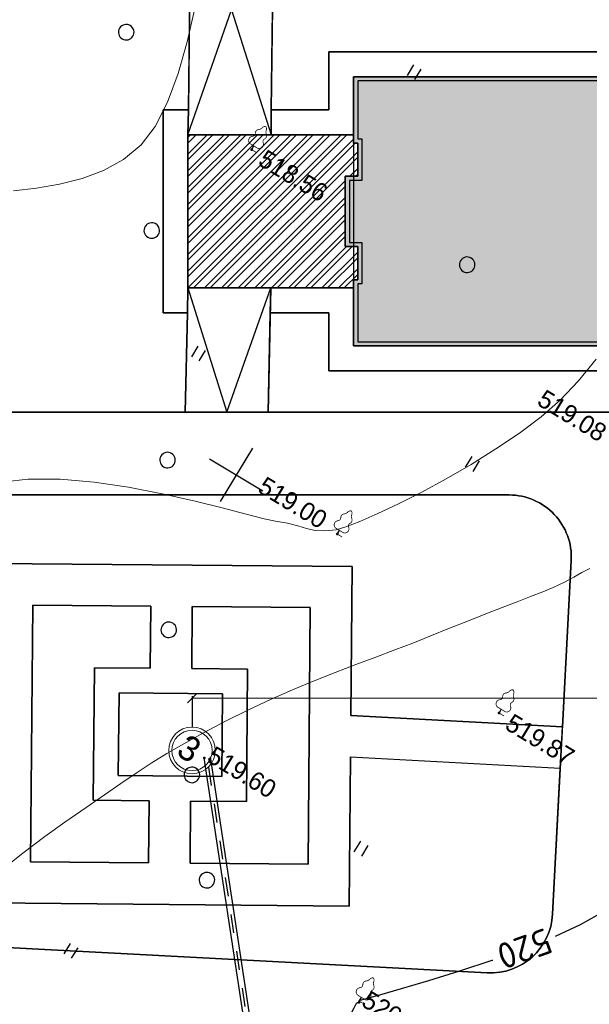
# Model space of a CAD drawing. Header units: millimetres. Extents: x 0 to 1576219, y -334896 to 156638.
# Tile 23 of 63: x 372912 to 400417, y -99382 to -51818. Entities that reach past the tile are written whole.
import ezdxf
from ezdxf import colors
from ezdxf.entities.mleader import LeaderData, LeaderLine
from ezdxf.math import Vec2, Vec3

# ---------------------------------------------------------------- set-up
doc = ezdxf.new("R2010")
doc.units = ezdxf.units.MM
doc.linetypes.add('Д_ТРОТ_ТРУБА', pattern=[3, 1.5, -1.5])
for name, color, linetype in [('(001) Сетка', 92, 'Continuous'), ('(004) Точки рельефа', 7, 'Continuous'), ('(022) Возд. Линии', 7, 'Continuous'), ('(028) Гидротехн.', 7, 'Continuous'), ('(031) Горизонтали', 42, 'Continuous'), ('(036) Растительность', 7, 'Continuous'), ('(038) Деревья', 7, 'Continuous'), ('C-TOPO-MAJR', 9, 'Continuous'), ('os', 3, 'Continuous')]:
    doc.layers.add(name, color=color, linetype=linetype)
doc.layers.add('(032) Горизонтали утолщенные', color=32, linetype='Continuous', lineweight=30)
doc.layers.add('К1', color=7, linetype='Continuous', lineweight=40, true_color=0x076e4b)
doc.styles.add('BLACK', font='tahomabd.ttf')
doc.styles.add('D-431', font='txt')
doc.styles.add('GOST', font='isocpeur.ttf')
doc.styles.add('СПДС', font='isocpeur.ttf')
doc.dimstyles.new('genplan dimension', dxfattribs={"dimtxt": 1100, "dimasz": 450, "dimexe": 450, "dimexo": 0, "dimgap": 80, "dimtad": 1, "dimlfac": 0.001, "dimtxsty": 'BLACK', "dimblk": 'OBLIQUE', "dimcen": 0, "dimclrd": 186, "dimclre": 186, "dimclrt": 186, "dimadec": 1, "dimazin": 0, "dimtfac": 1, "dimtmove": 0, "dimatfit": 3, "dimldrblk": 'OBLIQUE', "dimfxl": 1, "dimlwd": 9, "dimlwe": 9, "dimarcsym": 0})

# ---------------------------------------------------------------- blocks, each defined once
blk = doc.blocks.new('_Oblique')
at = {"color": 0, "linetype": 'ByBlock', "lineweight": -2}
blk.add_line((-0.5, -0.5), (0.5, 0.5), dxfattribs=at)
blk = doc.blocks.new('*D288')
at = {"color": 186, "lineweight": 9, "transparency": 16777216}
for p, q in [((2367127, -580716), (2367414, -581188)), ((2367181, -580804), (2302574, -620064)), ((2302521, -619977), (2302808, -620449))]:
    blk.add_line(p, q, dxfattribs=at)
at = {"layer": 'Defpoints', "color": 0, "transparency": 16777216}
for p in [(2367127, -580716), (2302521, -619977), (2302574, -620064)]:
    blk.add_point(p, dxfattribs=at)
at = {"color": 186, "lineweight": 9, "transparency": 16777216}
for p, xscale, yscale, zscale, rotation in [((2367181, -580804), 449.9999999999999, 449.9999999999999, 449.9999999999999, 31.28656990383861), ((2302574, -620064), 450, 450, 450, 211.2865699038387)]:
    blk.add_blockref('_Oblique', p, dxfattribs=dict(at, xscale=xscale, yscale=yscale, zscale=zscale, rotation=rotation))
at = {"color": 186, "transparency": 16777216, "insert": (2334474, -599770), "char_height": 1100, "attachment_point": 5, "rotation": 31.2866, "style": 'BLACK'}
blk.add_mtext('75,6', dxfattribs=at)
blk = doc.blocks.new('d')
at = {"layer": '(038) Деревья'}
blk.add_ellipse((0, 0), major_axis=(0.265, 0.265), ratio=1, start_param=5.497787, end_param=11.780972, dxfattribs=at)
blk = doc.blocks.new('I04010')
for p, q in [((-0.412273, 0.007146), (-0.412273, 1.207146)), ((0.387727, 1.207146), (0.387727, 0.007146))]:
    blk.add_line(p, q)
blk = doc.blocks.new('Setka')
at = {"layer": '(001) Сетка'}
for p, q in [((0, 1.5), (0, -1.5)), ((-1.5, 0), (1.5, 0))]:
    blk.add_line(p, q, dxfattribs=at)
blk = doc.blocks.new('karagach-flat-70')
at = {"layer": '(038) Деревья', "const_width": 0.0375}
for points in [[(-0.208, 1.009, 0.430853), (-0.255, 0.753, 0.548276)], [(-0.208, 1.009, 0.181567), (-0.117, 1.159, 0.303004)], [(0, 1.312, 0.246034), (-0.117, 1.159, 0.489079)], [(0, 1.312, -0.246034), (0.117, 1.159, -0.489079)], [(0.208, 1.009, -0.181567), (0.117, 1.159, -0.303004)], [(0.208, 1.009, -0.430853), (0.255, 0.753, -0.548276)], [(-0.315, 0.559, 0.626949), (-0.218, 0.206, 0.702465)], [(-0.315, 0.559, 0.383603), (-0.255, 0.753, 0.352912)], [(0.315, 0.559, -0.626949), (0.218, 0.206, -0.702465)], [(0.315, 0.559, -0.383603), (0.255, 0.753, -0.352912)]]:
    blk.add_lwpolyline(points, format="xyb", dxfattribs=at)
for points in [[(0, 0.206), (-0.218, 0.206)], [(0, 0), (0, 0.206)], [(0, 0.206), (0.218, 0.206)], [(0, 0), (0.281, 0)]]:
    blk.add_lwpolyline(points, dxfattribs=at)
at = {"layer": '(038) Деревья'}
blk.add_lwpolyline([(0, 0), (0, 0.206)], dxfattribs=at)
blk = doc.blocks.new('karagach-flat-79')
at = {"layer": '(038) Деревья', "const_width": 0.0375}
for points in [[(-0.208, 1.009, 0.430853), (-0.255, 0.753, 0.548276)], [(-0.208, 1.009, 0.181567), (-0.117, 1.159, 0.303004)], [(0, 1.312, 0.246034), (-0.117, 1.159, 0.489079)], [(0, 1.312, -0.246034), (0.117, 1.159, -0.489079)], [(0.208, 1.009, -0.181567), (0.117, 1.159, -0.303004)], [(0.208, 1.009, -0.430853), (0.255, 0.753, -0.548276)], [(-0.315, 0.559, 0.626949), (-0.218, 0.206, 0.702465)], [(-0.315, 0.559, 0.383603), (-0.255, 0.753, 0.352912)], [(0.315, 0.559, -0.626949), (0.218, 0.206, -0.702465)], [(0.315, 0.559, -0.383603), (0.255, 0.753, -0.352912)]]:
    blk.add_lwpolyline(points, format="xyb", dxfattribs=at)
for points in [[(0, 0.206), (-0.218, 0.206)], [(0, 0), (0, 0.206)], [(0, 0.206), (0.218, 0.206)], [(0, 0), (0.281, 0)]]:
    blk.add_lwpolyline(points, dxfattribs=at)
at = {"layer": '(038) Деревья'}
blk.add_lwpolyline([(0, 0), (0, 0.206)], dxfattribs=at)
blk = doc.blocks.new('karagach-flat-80')
at = {"layer": '(038) Деревья', "const_width": 0.0375}
for points in [[(-0.208, 1.009, 0.430853), (-0.255, 0.753, 0.548276)], [(-0.208, 1.009, 0.181567), (-0.117, 1.159, 0.303004)], [(0, 1.312, 0.246034), (-0.117, 1.159, 0.489079)], [(0, 1.312, -0.246034), (0.117, 1.159, -0.489079)], [(0.208, 1.009, -0.181567), (0.117, 1.159, -0.303004)], [(0.208, 1.009, -0.430853), (0.255, 0.753, -0.548276)], [(-0.315, 0.559, 0.626949), (-0.218, 0.206, 0.702465)], [(-0.315, 0.559, 0.383603), (-0.255, 0.753, 0.352912)], [(0.315, 0.559, -0.626949), (0.218, 0.206, -0.702465)], [(0.315, 0.559, -0.383603), (0.255, 0.753, -0.352912)]]:
    blk.add_lwpolyline(points, format="xyb", dxfattribs=at)
for points in [[(0, 0.206), (-0.218, 0.206)], [(0, 0), (0, 0.206)], [(0, 0.206), (0.218, 0.206)], [(0, 0), (0.281, 0)]]:
    blk.add_lwpolyline(points, dxfattribs=at)
at = {"layer": '(038) Деревья'}
blk.add_lwpolyline([(0, 0), (0, 0.206)], dxfattribs=at)
blk = doc.blocks.new('karagach-flat-81')
at = {"layer": '(038) Деревья', "const_width": 0.0375}
for points in [[(-0.208, 1.009, 0.430853), (-0.255, 0.753, 0.548276)], [(-0.208, 1.009, 0.181567), (-0.117, 1.159, 0.303004)], [(0, 1.312, 0.246034), (-0.117, 1.159, 0.489079)], [(0, 1.312, -0.246034), (0.117, 1.159, -0.489079)], [(0.208, 1.009, -0.181567), (0.117, 1.159, -0.303004)], [(0.208, 1.009, -0.430853), (0.255, 0.753, -0.548276)], [(-0.315, 0.559, 0.626949), (-0.218, 0.206, 0.702465)], [(-0.315, 0.559, 0.383603), (-0.255, 0.753, 0.352912)], [(0.315, 0.559, -0.626949), (0.218, 0.206, -0.702465)], [(0.315, 0.559, -0.383603), (0.255, 0.753, -0.352912)]]:
    blk.add_lwpolyline(points, format="xyb", dxfattribs=at)
for points in [[(0, 0.206), (-0.218, 0.206)], [(0, 0), (0, 0.206)], [(0, 0.206), (0.218, 0.206)], [(0, 0), (0.281, 0)]]:
    blk.add_lwpolyline(points, dxfattribs=at)
at = {"layer": '(038) Деревья'}
blk.add_lwpolyline([(0, 0), (0, 0.206)], dxfattribs=at)
blk = doc.blocks.new('A$C05d28b1e')
at = {"layer": '(004) Точки рельефа', "color": 7, "linetype": 'ByBlock', "lineweight": -2}
for p in [(-123184, 1645), (-110013, -12079), (-98842, -15409), (-109881, -24655), (-97365, -30872)]:
    blk.add_point(p, dxfattribs=at)
at = {"layer": '(031) Горизонтали', "color": 42, "linetype": 'Continuous', "lineweight": 0, "ltscale": 600}
for points in [[(-131983, -6031), (-131102, -5341), (-130248, -4598), (-129460, -3795), (-128774, -2922), (-128227, -1970), (-127858, -930), (-127740, 179), (-127845, 1489), (-128131, 2942), (-128555, 4479), (-129072, 6041)], [(-125059, -18264), (-124144, -17566), (-122814, -16761), (-121340, -16033), (-119794, -15382), (-118244, -14807), (-116760, -14309), (-115413, -13889), (-114270, -13546), (-113403, -13281), (-112881, -13094), (-112328, -12877), (-111848, -12735), (-111417, -12619), (-111009, -12479), (-110598, -12264), (-110161, -11925), (-109839, -11573), (-109394, -10994), (-108851, -10222), (-108237, -9288), (-107578, -8226), (-106901, -7067), (-106233, -5845), (-105599, -4591), (-105027, -3339), (-104542, -2121), (-104172, -970), (-103892, 297), (-103708, 1632)]]:
    blk.add_lwpolyline(points, dxfattribs=at)
at = {"layer": '(032) Горизонтали утолщенные', "color": 32, "linetype": 'Continuous', "lineweight": 30, "ltscale": 600}
blk.add_lwpolyline([(-90915, -23211), (-90175, -22102), (-89728, -21290)], dxfattribs=at)
at = {"layer": '(001) Сетка', "xscale": 1000, "yscale": 1000, "zscale": 1000}
blk.add_blockref('Setka', (-115665, -12169), dxfattribs=at)
at = {"layer": '(022) Возд. Линии', "xscale": 1000, "yscale": 1000, "zscale": 1000}
for name, p in [('karagach-flat-70', (-123184, 1645)), ('karagach-flat-81', (-110013, -12079)), ('karagach-flat-80', (-98842, -15409)), ('karagach-flat-79', (-97388, -30807))]:
    blk.add_blockref(name, p, dxfattribs=at)
at = {"layer": '(036) Растительность', "linetype": 'Continuous', "xscale": 500, "yscale": 500, "zscale": 500}
for p in [(-118419, 8611), (-106184, -6103), (-120259, -8410), (-101127, -24775), (-110539, -36268)]:
    blk.add_blockref('I04010', p, dxfattribs=at)
at = {"layer": '(038) Деревья', "linetype": 'Continuous', "xscale": 1000, "yscale": 1000, "zscale": 1000}
for p in [(-131306, 3347), (-111407, 2296), (-125279, -4202), (-118869, -13281), (-114564, -20257), (-109963, -25667), (-106705, -29634)]:
    blk.add_blockref('d', p, dxfattribs=at)
at = {"layer": '(004) Точки рельефа', "linetype": 'ByBlock', "char_height": 875, "attachment_point": 4, "style": 'D-431'}
for s, insert in [('518.56', (-122605, 1607)), ('519.08', (-105074, -1303)), (' 519.00', (-114746, -11904)), ('519.87', (-98269, -15492)), ('519.60', (-109756, -24305)), ('520.00', (-97240, -30522))]:
    blk.add_mtext(s, dxfattribs=dict(at, insert=insert))
at = {"layer": 'C-TOPO-MAJR', "color": 32, "linetype": 'Continuous', "lineweight": 30, "insert": (-91884, -24505), "char_height": 1250, "width": 2398.75, "attachment_point": 5, "rotation": 231.0073, "style": 'СПДС', "bg_fill": 3, "box_fill_scale": 1.254, "bg_fill_color": 256, "bg_fill_true_color": 13158600, "bg_fill_transparency": 0}
blk.add_mtext('520', dxfattribs=at)
at = {"layer": '(028) Гидротехн.', "ltscale": 600}
for points in [[(-81280, -58839), (-109881, -24655)], [(-81050, -58646), (-109651, -24462)]]:
    blk.add_lwpolyline(points, dxfattribs=at)
at = {"layer": '(028) Гидротехн.', "color": 3, "linetype": 'Д_ТРОТ_ТРУБА', "ltscale": 600, "flags": 128}
blk.add_lwpolyline([(-81165, -58743), (-109766, -24559)], dxfattribs=at)
at = {"layer": '(031) Горизонтали', "color": 42, "linetype": 'Continuous', "lineweight": 0, "ltscale": 600}
blk.add_lwpolyline([(-115480, -34464), (-114977, -33134), (-114489, -31899), (-114023, -30806), (-113517, -29666), (-113080, -28677), (-112688, -27798), (-112317, -26989), (-111941, -26210), (-111537, -25420), (-111079, -24578), (-110542, -23644), (-109903, -22577), (-109263, -21561), (-108608, -20580), (-107943, -19634), (-107277, -18722), (-106615, -17845), (-105966, -17003), (-105335, -16196), (-104731, -15423), (-104159, -14685), (-103628, -13982), (-103007, -13152), (-102419, -12374), (-101867, -11650), (-101355, -10981), (-100885, -10368), (-100461, -9811), (-100084, -9311), (-99759, -8870), (-99421, -8366), (-99169, -7932), (-98953, -7542), (-98723, -7169)], dxfattribs=at)
at = {"layer": '(032) Горизонтали утолщенные', "color": 32, "linetype": 'Continuous', "lineweight": 30, "ltscale": 600}
blk.add_lwpolyline([(-97235, -39303), (-97208, -38200), (-97214, -36370), (-97255, -34669), (-97314, -33188), (-97376, -32017), (-97425, -31248), (-97445, -30971), (-97425, -30921), (-97396, -30857), (-97388, -30807), (-97376, -30753), (-97194, -30561), (-96694, -30032), (-95949, -29229), (-95025, -28213), (-93994, -27045), (-92924, -25789), (-92901, -25761)], dxfattribs=at)
blk = doc.blocks.new('A$C2cdd6916')
h = blk.add_hatch(color=1)
h.dxf.hatch_style = 1
h.paths.add_polyline_path([(16401.238, -4652.593), (12042.877, -7301.119), (10692.648, -5079.21), (11718.144, -4456.027), (9225.414, -354.04), (9994.537, 113.347), (7294.079, 4557.166), (6524.956, 4089.779), (4032.226, 8191.765), (3006.729, 7568.583), (1656.5, 9790.492), (26610.253, 24954.602), (28168.21, 22390.86), (31159.242, 24208.476), (35090.313, 26597.342), (27092.803, 39757.883), (26750.971, 39550.156), (23865.782, 40254.206), (20705.813, 41025.308), (19934.711, 37865.339), (16774.743, 38636.441), (16003.641, 35476.472), (12843.672, 36247.575), (12072.57, 33087.606), (8912.601, 33858.708), (8141.499, 30698.739), (4981.531, 31469.841), (4210.429, 28309.873), (1050.46, 29080.975), (279.358, 25921.006), (-2880.611, 26692.108), (-3651.713, 23532.14), (-4355.763, 20646.951), (-16319.891, 13376.488), (-19205.079, 14080.537), (-22365.048, 14851.639), (-23136.15, 11691.671), (-26296.119, 12462.773), (-27067.221, 9302.804), (-30227.189, 10073.906), (-30998.291, 6913.938), (-34158.26, 7685.04), (-34929.362, 4525.071), (-38089.331, 5296.173), (-38860.433, 2136.205), (-42020.401, 2907.307), (-42791.503, -252.662), (-45951.472, 518.44), (-46722.574, -2641.528), (-47426.624, -5526.717), (-47768.456, -5734.445), (-39770.946, -18894.986), (-32848.844, -14688.503), (-34406.8, -12124.761), (-9453.047, 3039.348), (-8102.818, 817.438), (-9128.315, 194.256), (-6635.585, -3907.731), (-7404.707, -4375.118), (-4704.249, -8818.937), (-3935.127, -8351.55), (-1442.396, -12453.537), (-416.9, -11830.354), (933.329, -14052.264), (-3425.032, -16700.79), (-1867.075, -19264.531), (-17591.358, -28819.998), (-15929.538, -31554.655), (-15758.622, -31450.792), (-14927.712, -32818.121), (-15440.46, -33129.712), (-13674.776, -36035.286), (-13162.028, -35723.695), (-12331.118, -37091.024), (-12502.034, -37194.887), (-12294.306, -37536.72), (-10840.214, -39929.545), (952.998, -32762.946), (1160.726, -33104.778), (5091.797, -30715.911), (5507.252, -31399.576), (10207.445, -28543.322), (9791.99, -27859.658), (12013.899, -26509.429), (12844.81, -27876.758), (18826.874, -24241.526), (17995.963, -22874.197), (20217.873, -21523.968), (20633.328, -22207.633), (25333.521, -19351.379), (24918.066, -18667.715), (28849.137, -16278.848), (28641.409, -15937.016), (40434.621, -8770.416), (38772.801, -6035.759), (38601.885, -6139.622), (37770.975, -4772.293), (38283.723, -4460.702), (36518.039, -1555.128), (36005.291, -1866.719), (35174.381, -499.39), (35345.297, -395.527), (35137.569, -53.694), (33683.477, 2339.131), (17959.194, -7216.335)])
h = blk.add_hatch()
h.set_pattern_fill('ANSI32', color=1, scale=60, angle=31.2865699)
h.set_pattern_definition([(76.28657, (-422045.4, -371330.9), (-555.2086, 135.48314), []), (76.28657, (-421815.2, -371191), (-555.2086, 135.48314), [])])
edge = h.paths.add_edge_path()
edge.add_line((12558.278, 1671.303), (13156.485, 2034.826))
edge.add_line((13156.485, 2034.826), (12076.302, 3812.354))
edge.add_arc((12013.983, 3914.903), 120, 121.2865699, 301.2865699, ccw=False)
edge.add_line((11951.665, 4017.453), (10456.027, 6478.645))
edge.add_line((10456.027, 6478.645), (9857.821, 6115.122))
edge.add_line((9857.821, 6115.122), (7572.818, 9875.277))
edge.add_line((7572.818, 9875.277), (28168.21, 22390.86))
edge.add_line((28168.21, 22390.86), (26610.253, 24954.602))
edge.add_line((26610.253, 24954.602), (1656.5, 9790.492))
edge.add_line((1656.5, 9790.492), (3006.729, 7568.583))
edge.add_line((3006.729, 7568.583), (4032.226, 8191.765))
edge.add_line((4032.226, 8191.765), (6524.956, 4089.779))
edge.add_line((6524.956, 4089.779), (7294.079, 4557.166))
edge.add_line((7294.079, 4557.166), (9994.537, 113.347))
edge.add_line((9994.537, 113.347), (9225.414, -354.04))
edge.add_line((9225.414, -354.04), (11718.144, -4456.027))
edge.add_line((11718.144, -4456.027), (10692.648, -5079.21))
edge.add_line((10692.648, -5079.21), (12042.877, -7301.119))
edge.add_line((12042.877, -7301.119), (16401.238, -4652.593))
edge.add_line((16401.238, -4652.593), (12558.278, 1671.303))
edge = h.paths.add_edge_path()
edge.add_line((-3935.127, -8351.55), (-4704.249, -8818.937))
edge.add_line((-4704.249, -8818.937), (-7404.707, -4375.118))
edge.add_line((-7404.707, -4375.118), (-6635.585, -3907.731))
edge.add_line((-6635.585, -3907.731), (-9128.315, 194.256))
edge.add_line((-9128.315, 194.256), (-8102.818, 817.438))
edge.add_line((-8102.818, 817.438), (-9453.047, 3039.348))
edge.add_line((-9453.047, 3039.348), (-34406.8, -12124.761))
edge.add_line((-34406.8, -12124.761), (-32848.844, -14688.503))
edge.add_line((-32848.844, -14688.503), (-12253.452, -2172.92))
edge.add_line((-12253.452, -2172.92), (-9968.449, -5933.074))
edge.add_line((-9968.449, -5933.074), (-10566.655, -6296.598))
edge.add_line((-10566.655, -6296.598), (-9071.017, -8757.79))
edge.add_arc((-9008.699, -8860.339), 120, -58.7134301, 121.2865699, ccw=False)
edge.add_line((-8946.381, -8962.889), (-7866.197, -10740.417))
edge.add_line((-7866.197, -10740.417), (-7267.991, -10376.893))
edge.add_line((-7267.991, -10376.893), (-3425.032, -16700.79))
edge.add_line((-3425.032, -16700.79), (933.329, -14052.264))
edge.add_line((933.329, -14052.264), (-416.9, -11830.354))
edge.add_line((-416.9, -11830.354), (-1442.396, -12453.537))
edge.add_line((-1442.396, -12453.537), (-3935.127, -8351.55))
h.paths.add_polyline_path([(41974.214, 4100.856), (35137.569, -53.694), (35345.297, -395.527), (35174.381, -499.39), (36005.291, -1866.719), (36518.039, -1555.128), (38283.723, -4460.702), (37770.975, -4772.293), (38601.885, -6139.622), (38772.801, -6035.759), (38980.529, -6377.591), (45817.173, -2223.04)])
h.paths.add_polyline_path([(-15440.46, -33129.712), (-14927.712, -32818.121), (-15758.622, -31450.792), (-15929.538, -31554.655), (-16137.265, -31212.823), (-22973.91, -35367.374), (-19130.951, -41691.27), (-12294.306, -37536.72), (-12502.034, -37194.887), (-12331.118, -37091.024), (-13162.028, -35723.695), (-13674.776, -36035.286)])
h.paths.add_polyline_path([(22981.424, -31078.171), (16999.36, -34713.402), (12844.81, -27876.758), (18826.874, -24241.526)])
h.paths.add_polyline_path([(31886.288, 23012.063), (28895.256, 21194.447), (28168.21, 22390.86), (31159.242, 24208.476)])
h.paths.add_polyline_path([(-35112.829, -17702.532), (-32121.797, -15884.916), (-32848.844, -14688.503), (-35839.876, -16506.119)])
for points in [[(-1867.075, -19264.531), (-17591.358, -28819.998), (-15929.538, -31554.655), (-15758.622, -31450.792), (-14927.712, -32818.121), (-15440.46, -33129.712), (-13674.776, -36035.286), (-13162.028, -35723.695), (-12331.118, -37091.024), (-12502.034, -37194.887), (-10840.214, -39929.545), (952.998, -32762.946)], [(-1867.075, -19264.531), (-17591.358, -28819.998), (-15929.538, -31554.655), (-15758.622, -31450.792), (-14927.712, -32818.121), (-15440.46, -33129.712), (-13674.776, -36035.286), (-13162.028, -35723.695), (-12331.118, -37091.024), (-12502.034, -37194.887), (-12294.306, -37536.72), (-10840.214, -39929.545), (952.998, -32762.946)]]:
    blk.add_lwpolyline(points)
at = {"color": 2, "lineweight": 30}
blk.add_lwpolyline([(-1592.296, -19331.584), (-17316.578, -28887.05), (-15862.486, -31279.876), (-15691.569, -31176.012), (-14652.932, -32885.173), (-15165.68, -33196.764), (-13607.724, -35760.506), (-13094.975, -35448.915), (-12056.338, -37158.076), (-12227.254, -37261.94), (-10773.161, -39654.765), (1020.051, -32488.166)], dxfattribs=at)
blk.add_lwpolyline([(-15440.46, -33129.712), (-14927.712, -32818.121), (-15758.622, -31450.792), (-15929.538, -31554.655), (-16137.265, -31212.823), (-22973.91, -35367.374), (-19130.951, -41691.27), (-12294.306, -37536.72), (-12502.034, -37194.887), (-12331.118, -37091.024), (-13162.028, -35723.695), (-13674.776, -36035.286)], close=True)
at = {"layer": 'os', "color": 0}
blk.add_line((-8721.276, -58436.102), (-7942.297, -59717.973), dxfattribs=at)
at = {"layer": 'os', "color": 0, "lineweight": 0}
for radius in [1125, 975]:
    blk.add_circle((-7358.064, -60679.376), radius, dxfattribs=at)
at = {"ltscale": 50}
blk.add_text('3', height=1200, dxfattribs=at).set_placement((-7962.419, -61265.833))
dim = blk.add_linear_dim(base=(-8668.047, -58523.693), p1=(55885.016, -19175.6), p2=(-8721.276, -58436.102), angle=31.2865699, dimstyle='genplan dimension')
dim.commit()
dim.dimension.update_dxf_attribs({"geometry": '*D288', "text_midpoint": (23231.582, -38229.423), "insert": (-2311242.442, 561540.579)})

msp = doc.modelspace()

# ---------------------------------------------------------------- block references
at = {"rotation": 328.7134303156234}
msp.add_blockref('A$C2cdd6916', (419032.883, -39085.273, -3656), dxfattribs=at)

# ---------------------------------------------------------------- next in the draw order: block references
at = {"color": 5, "lineweight": 50, "rotation": 328.7134303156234}
msp.add_blockref('A$C05d28b1e', (488531.156, -123473.137), dxfattribs=at)

# ---------------------------------------------------------------- next in the draw order: linework, layer by layer
at = {"color": 8}
for points in [[(380908.545, -70778.761), (381008.016, -65978.761), (379832.883, -65978.761), (379832.883, -56178.761), (381057.751, -56178.761), (381194.368, -44947.846, 0.393072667), (378448.921, -41922.155), (366109.235, -41772.05, 0.406560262), (363074.952, -44656.764), (362191.873, -67663.696, 0.425495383), (365189.665, -70778.761)], [(401782.883, -53378.76), (401782.883, -51728.76), (406232.883, -51728.76), (406232.883, -45378.76), (402532.883, -45378.76), (402532.883, -42215.123), (388012.308, -42038.488, 0.393072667), (385194.072, -44996.5), (385058.047, -56178.761), (387832.883, -56178.761), (387832.883, -53378.761)], [(364805.834, -74778.761), (396548.206, -74778.76, -0.429699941), (399544.06, -77936.436), (399121.192, -85970.905), (388899.086, -85432.898), (388962.297, -78234.135), (371562.967, -78081.355), (371499.752, -85280.64), (361530.366, -84897.983), (361808.041, -77663.696, -0.403021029)], [(395491.101, -97863.687), (364055.729, -96209.188, -0.41005504), (361215.613, -93098.27), (361453.656, -86896.512), (371482.183, -87281.438), (371418.968, -94480.723), (388818.297, -94633.503), (388881.508, -87434.741), (399016.073, -87968.141), (398644.631, -95025.511, -0.414213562)]]:
    msp.add_lwpolyline(points, format="xyb", close=True, dxfattribs=at)
at = {"color": 8, "lineweight": 30}
msp.add_lwpolyline([(401782.883, -53378.76), (401782.883, -51728.76), (406232.883, -51728.76), (406232.883, -45378.76), (402532.883, -45378.76), (402532.883, -42215.123), (388012.308, -42038.488, 0.393072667), (385194.072, -44996.5), (385058.047, -56178.761), (387832.883, -56178.761), (387832.883, -53378.761)], format="xyb", close=True, dxfattribs=at)
at = {"color": 8}
for points in [[(401782.883, -51728.76), (401782.883, -53378.76), (387832.883, -53378.761), (387832.883, -56178.761), (385058.047, -56178.761), (385058.047, -57378.761), (389032.883, -57378.761), (389032.883, -54578.761), (402982.883, -54578.76), (402982.883, -52928.76), (407432.883, -52928.76), (407432.883, -44178.76)], [(385058.047, -56178.761), (385058.047, -57378.761)], [(381032.883, -64778.761), (380908.545, -70778.761)], [(385033.742, -64778.761), (384909.404, -70778.761)], [(365189.665, -70778.761), (380908.545, -70778.761)], [(377338.958, -70778.761), (387496.098, -70778.761)], [(364805.834, -74778.761), (396548.206, -74778.76)], [(399544.06, -77936.438), (399121.192, -85970.905)], [(371499.752, -85280.64), (371562.967, -78081.355), (388962.297, -78234.135), (388899.086, -85432.898)], [(379136.232, -92548.41), (373436.452, -92498.361), (373545.329, -80098.839), (379245.11, -80148.888)], [(379245.11, -80148.888), (379218.768, -83148.772)], [(381245.033, -80166.449), (386944.813, -80216.497), (386835.935, -92616.019), (381136.155, -92565.971)], [(381245.033, -80166.449), (381218.691, -83166.333)], [(379162.573, -89548.525), (376462.677, -89524.818), (376518.872, -83125.065), (379218.768, -83148.772)], [(381218.691, -83166.333), (383918.587, -83190.04), (383862.392, -89589.794), (381162.496, -89566.086)], [(388899.086, -85432.898), (399121.192, -85970.905)], [(388881.508, -87434.741), (388818.297, -94633.503), (371418.968, -94480.723), (371482.183, -87281.438)], [(388881.508, -87434.741), (399016.073, -87968.141)], [(399016.073, -87968.141), (398644.631, -95025.511)], [(379162.573, -89548.525), (379136.232, -92548.41)], [(381162.496, -89566.086), (381136.155, -92565.971)], [(395491.101, -97863.687), (364055.729, -96209.188)]]:
    msp.add_lwpolyline(points, dxfattribs=at)
for points in [[(461494.48, -71562.189), (428532.883, -70879.124), (428532.883, -77916.011), (427239.121, -77878.535), (426701.722, -96431.239, -0.421150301), (423545.303, -99340.23), (405477.279, -98389.278, -0.414213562), (402639.103, -95235.747), (403584.776, -77268.033, -0.404911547), (406642.785, -74426.354), (409532.883, -74486.245), (409532.883, -70778.76), (380908.545, -70778.761), (365189.665, -70778.761, -0.425495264), (362191.873, -67663.697), (363074.952, -44656.764, -0.406560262)], [(361530.366, -84897.983), (361808.041, -77663.696, -0.403021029), (364805.834, -74778.761), (396548.206, -74778.76, -0.429699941), (399544.06, -77936.436), (399121.192, -85970.905)], [(361530.366, -84897.983), (361808.041, -77663.696, -0.403021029), (364805.834, -74778.761), (396548.206, -74778.76, -0.429700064), (399544.06, -77936.438), (399121.192, -85970.905)], [(399121.192, -85970.905), (399544.06, -77936.438, 0.429700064), (396548.206, -74778.76), (364805.834, -74778.761, 0.403021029), (361808.041, -77663.696), (361530.366, -84897.983)], [(361530.366, -84897.983), (361808.041, -77663.696, -0.403021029), (364805.834, -74778.761), (396548.206, -74778.76, -0.429700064), (399544.06, -77936.438), (399121.192, -85970.905)], [(361530.366, -84897.983), (361808.041, -77663.696, -0.403021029), (364805.834, -74778.761), (396548.206, -74778.76, -0.429700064), (399544.06, -77936.438), (399121.192, -85970.905)], [(361530.366, -84897.983), (361808.041, -77663.696, -0.403021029), (364805.834, -74778.761), (396548.206, -74778.76, -0.429700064), (399544.06, -77936.438), (399121.192, -85970.905)], [(399121.192, -85970.905), (399544.06, -77936.438, 0.429700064), (396548.206, -74778.76), (364805.834, -74778.761, 0.403021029), (361808.041, -77663.696), (361530.366, -84897.983)], [(399121.192, -85970.905), (399544.06, -77936.438, 0.429700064), (396548.206, -74778.76), (364805.834, -74778.761, 0.403021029), (361808.041, -77663.696), (361530.366, -84897.983)], [(396548.206, -74778.76, -0.429700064), (399544.06, -77936.438)], [(399016.073, -87968.141), (398644.631, -95025.511, -0.414213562), (395491.101, -97863.687), (364055.729, -96209.188, -0.41005504), (361215.613, -93098.27), (361453.656, -86896.512)], [(399016.073, -87968.141), (398644.631, -95025.511, -0.414213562), (395491.101, -97863.687), (364055.729, -96209.188, -0.41005504), (361215.613, -93098.27), (361453.656, -86896.512)], [(361453.656, -86896.512), (361215.613, -93098.27, 0.41005504), (364055.729, -96209.188), (395491.101, -97863.687, 0.414213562), (398644.631, -95025.511), (399016.073, -87968.141)], [(399016.073, -87968.141), (398644.631, -95025.511, -0.414213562), (395491.101, -97863.687), (364055.729, -96209.188, -0.41005504), (361215.613, -93098.27), (361453.656, -86896.512)], [(399016.073, -87968.141), (398644.631, -95025.511, -0.414213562), (395491.101, -97863.687), (364055.729, -96209.188, -0.41005504), (361215.613, -93098.27), (361453.656, -86896.512)], [(399016.073, -87968.141), (398644.631, -95025.511, -0.414213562), (395491.101, -97863.687), (364055.729, -96209.188, -0.41005504), (361215.613, -93098.27), (361453.656, -86896.512)], [(361453.656, -86896.512), (361215.613, -93098.27, 0.41005504), (364055.729, -96209.188), (395491.101, -97863.687, 0.414213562), (398644.631, -95025.511), (399016.073, -87968.141)], [(361453.656, -86896.512), (361215.613, -93098.27, 0.41005504), (364055.729, -96209.188), (395491.101, -97863.687, 0.414213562), (398644.631, -95025.511), (399016.073, -87968.141)], [(398644.631, -95025.511, -0.414213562), (395491.101, -97863.687)]]:
    msp.add_lwpolyline(points, format="xyb", dxfattribs=at)
at = {"color": 8, "lineweight": 30}
for points in [[(381057.751, -56178.761), (381194.368, -44947.846)], [(381032.883, -57378.761), (383137.338, -51336.885), (385058.047, -57378.761)], [(401782.883, -53378.76), (387832.883, -53378.761)], [(387832.883, -53378.761), (387832.883, -56178.761)], [(389032.883, -54578.761), (402982.883, -54578.76)], [(389032.883, -57378.761), (389032.883, -54578.761)], [(381057.751, -56178.761), (379832.883, -56178.761)], [(379832.883, -56178.761), (379832.883, -65978.761)], [(379832.883, -65978.761), (379832.883, -56178.761)], [(379832.883, -56178.761), (381057.751, -56178.761)], [(381032.883, -57378.761), (381057.751, -56178.761)], [(387832.883, -56178.761), (385058.047, -56178.761)], [(385058.047, -56178.761), (385058.047, -57378.761)], [(381032.883, -64778.761), (381032.883, -57378.761)], [(385058.047, -57378.761), (389032.883, -57378.761)], [(381008.016, -65978.761), (381032.883, -64778.761)], [(381032.883, -64778.761), (382908.974, -70778.761), (385033.742, -64778.761)], [(385033.742, -64778.761), (385008.874, -65978.761)], [(389032.883, -64778.761), (385033.742, -64778.761)], [(389032.883, -67578.761), (389032.883, -64778.761)], [(379832.883, -65978.761), (381008.016, -65978.761)], [(381008.016, -65978.761), (379832.883, -65978.761)], [(380908.545, -70778.761), (381008.016, -65978.761)], [(385008.874, -65978.761), (384909.404, -70778.761)], [(385008.874, -65978.761), (387832.883, -65978.761)], [(387832.883, -65978.761), (385008.874, -65978.761)], [(387832.883, -65978.761), (387832.883, -68778.761)], [(387832.883, -68778.761), (387832.883, -65978.761)], [(402832.883, -67578.76), (389032.883, -67578.761)], [(387832.883, -68778.761), (401632.883, -68778.76)], [(401632.883, -68778.76), (387832.883, -68778.761)], [(380908.545, -70778.761), (365189.665, -70778.761)], [(365189.665, -70778.761), (380908.545, -70778.761)], [(409532.883, -70778.76), (380908.545, -70778.761)], [(384909.404, -70778.761), (414332.883, -70778.76)], [(364805.834, -74778.761), (396548.206, -74778.76)], [(364805.834, -74778.761), (396548.206, -74778.76)], [(399544.06, -77936.438), (398644.631, -95025.511)], [(399544.06, -77936.436), (399121.192, -85970.905)], [(388962.297, -78234.135), (371562.967, -78081.355)], [(388962.297, -78234.135), (371562.967, -78081.355)], [(388899.086, -85432.898), (388962.297, -78234.135)], [(388899.086, -85432.898), (388962.297, -78234.135)], [(373545.329, -80098.839), (373436.452, -92498.361)], [(373545.329, -80098.839), (373436.452, -92498.361)], [(379245.11, -80148.888), (373545.329, -80098.839)], [(379245.11, -80148.888), (373545.329, -80098.839)], [(379218.768, -83148.772), (379245.11, -80148.888)], [(379218.768, -83148.772), (379245.11, -80148.888)], [(381245.033, -80166.449), (381218.691, -83166.333)], [(381245.033, -80166.449), (381218.691, -83166.333)], [(386944.813, -80216.497), (381245.033, -80166.449)], [(386944.813, -80216.497), (381245.033, -80166.449)], [(386835.935, -92616.019), (386944.813, -80216.497)], [(386835.935, -92616.019), (386944.813, -80216.497)], [(376462.677, -89524.818), (376518.872, -83125.065)], [(376462.677, -89524.818), (376518.872, -83125.065)], [(376518.872, -83125.065), (379218.768, -83148.772)], [(376518.872, -83125.065), (379218.768, -83148.772)], [(381218.691, -83166.333), (383918.587, -83190.04)], [(381218.691, -83166.333), (383918.587, -83190.04)], [(383918.587, -83190.04), (383862.392, -89589.794)], [(383918.587, -83190.04), (383862.392, -89589.794)], [(399121.192, -85970.905), (388899.086, -85432.898)], [(399121.192, -85970.905), (388899.086, -85432.898)], [(399016.073, -87968.141), (399121.192, -85970.905)], [(388818.297, -94633.503), (388881.508, -87434.741)], [(388818.297, -94633.503), (388881.508, -87434.741)], [(388881.508, -87434.741), (399016.073, -87968.141)], [(388881.508, -87434.741), (399016.073, -87968.141)], [(399016.073, -87968.141), (398644.631, -95025.511)], [(379162.573, -89548.525), (376462.677, -89524.818)], [(379162.573, -89548.525), (376462.677, -89524.818)], [(379136.232, -92548.41), (379162.573, -89548.525)], [(379136.232, -92548.41), (379162.573, -89548.525)], [(381162.496, -89566.086), (381136.155, -92565.971)], [(381162.496, -89566.086), (381136.155, -92565.971)], [(383862.392, -89589.794), (381162.496, -89566.086)], [(383862.392, -89589.794), (381162.496, -89566.086)], [(373436.452, -92498.361), (379136.232, -92548.41)], [(373436.452, -92498.361), (379136.232, -92548.41)], [(381136.155, -92565.971), (386835.935, -92616.019)], [(381136.155, -92565.971), (386835.935, -92616.019)], [(371418.968, -94480.723), (388818.297, -94633.503)], [(371418.968, -94480.723), (388818.297, -94633.503)], [(395491.101, -97863.687), (364055.729, -96209.188)], [(395491.101, -97863.687), (364055.729, -96209.188)]]:
    msp.add_lwpolyline(points, dxfattribs=at)
at = {"color": 8}
for points in [[(385116.446, -51377.898), (381117.159, -51295.02), (381057.751, -56178.761), (381032.883, -57378.761), (385058.047, -57378.761), (385058.047, -56178.761)], [(381032.883, -57378.761), (381057.751, -56178.761), (379832.883, -56178.761), (379832.883, -65978.761), (381008.016, -65978.761), (381032.883, -64778.761)], [(381032.883, -64778.761), (381032.883, -57378.761), (381057.751, -56178.761), (379832.883, -56178.761), (379832.883, -65978.761), (381008.016, -65978.761)], [(381032.883, -57378.761), (389032.883, -57378.761), (389032.883, -64778.761), (381032.883, -64778.761)], [(385008.874, -65978.761), (385033.742, -64778.761), (381032.883, -64778.761), (381008.016, -65978.761), (380908.545, -70778.761), (384909.404, -70778.761)], [(406232.883, -69178.76), (406232.883, -69978.76), (414132.883, -69978.76), (414132.883, -69178.76), (414332.883, -69178.76), (414332.883, -70230.292), (414332.883, -70778.76), (415532.883, -70778.76), (415532.883, -69578.76), (415532.883, -67978.76), (412932.883, -67978.76), (412932.883, -68778.76), (407432.883, -68778.76), (407432.883, -67978.76), (402832.883, -67978.76), (402832.883, -67578.76), (389032.883, -67578.761), (389032.883, -64778.761), (385033.742, -64778.761), (385008.874, -65978.761), (387832.883, -65978.761), (387832.883, -68778.761), (401632.883, -68778.76), (401632.883, -69178.76)], [(415532.883, -69578.76), (415532.883, -67978.76), (412932.883, -67978.76), (412932.883, -68778.76), (407432.883, -68778.76), (407432.883, -67978.76), (402832.883, -67978.76), (402832.883, -67578.76), (389032.883, -67578.761), (389032.883, -64778.761), (385033.742, -64778.761), (385008.874, -65978.761), (387832.883, -65978.761), (387832.883, -68778.761), (401632.883, -68778.76), (401632.883, -69178.76), (406232.883, -69178.76), (406232.883, -69978.76), (414132.883, -69978.76), (414132.883, -69178.76), (414332.883, -69178.76), (414332.883, -70230.292), (414332.883, -70778.76), (415532.883, -70778.76)], [(414332.883, -70778.76), (414332.883, -70230.292), (414332.883, -69178.76), (414132.883, -69178.76), (414132.883, -69978.76), (406232.883, -69978.76), (406232.883, -69178.76), (401632.883, -69178.76), (401632.883, -68778.76), (387832.883, -68778.761), (387832.883, -65978.761), (385008.874, -65978.761), (384909.404, -70778.761)], [(388818.297, -94633.503), (388881.508, -87434.741), (399016.073, -87968.141), (399121.192, -85970.905), (388899.086, -85432.898), (388962.297, -78234.135), (371562.967, -78081.355), (371499.752, -85280.64), (361530.366, -84897.983), (361453.656, -86896.512), (371482.183, -87281.438), (371418.968, -94480.723)], [(373545.329, -80098.839), (379245.11, -80148.888), (379218.768, -83148.772), (376518.872, -83125.065), (376462.677, -89524.818), (379162.573, -89548.525), (379136.232, -92548.41), (373436.452, -92498.361)], [(379162.573, -89548.525), (376462.677, -89524.818), (376518.872, -83125.065), (379218.768, -83148.772), (379245.11, -80148.888), (373545.329, -80098.839), (373436.452, -92498.361), (379136.232, -92548.41)], [(381218.691, -83166.333), (381245.033, -80166.449), (386944.813, -80216.497), (386835.935, -92616.019), (381136.155, -92565.971), (381162.496, -89566.086), (383862.392, -89589.794), (383918.587, -83190.04)], [(386944.813, -80216.497), (381245.033, -80166.449), (381218.691, -83166.333), (383918.587, -83190.04), (383862.392, -89589.794), (381162.496, -89566.086), (381136.155, -92565.971), (386835.935, -92616.019)], [(382708.097, -84379.457), (382672.975, -88379.303), (377673.168, -88335.401), (377708.289, -84335.555)], [(377708.289, -84335.555), (382708.097, -84379.457), (382672.975, -88379.303), (377673.168, -88335.401)], [(382708.097, -84379.457), (377708.289, -84335.555), (377673.168, -88335.401), (382672.975, -88379.303)]]:
    msp.add_lwpolyline(points, close=True, dxfattribs=at)
at = {"color": 8, "lineweight": 30}
for points in [[(396548.206, -74778.76, -0.429700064), (399544.06, -77936.438)], [(396548.206, -74778.76, -0.429699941), (399544.06, -77936.436)], [(398644.631, -95025.511, -0.414213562), (395491.101, -97863.687)], [(398644.631, -95025.511, -0.414213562), (395491.101, -97863.687)]]:
    msp.add_lwpolyline(points, format="xyb", dxfattribs=at)
msp.add_lwpolyline([(382708.097, -84379.457), (377708.289, -84335.555), (377673.168, -88335.401), (382672.975, -88379.303)], close=True, dxfattribs=at)
msp.add_lwpolyline([(382708.097, -84379.457), (377708.289, -84335.555), (377673.168, -88335.401), (382672.975, -88379.303)], close=True, dxfattribs=at)

# ---------------------------------------------------------------- next in the draw order: leaders
at = {"layer": 'К1', "color": 0, "linetype": 'ByBlock', "lineweight": 0, "ltscale": 250}
ml = msp.add_multileader_mtext('Standard', dxfattribs=at)
ml.set_content('УП1,2 90%%D', style='GOST')
ml.set_leader_properties()
ml.build(insert=Vec2(0, 0))
ml.multileader.update_dxf_attribs({"text_left_attachment_type": 6, "text_right_attachment_type": 6, "dogleg_length": 0.001, "arrow_head_size": 750, "scale": 500})
ctx = ml.context
ctx.base_point, ctx.scale, ctx.char_height, ctx.arrow_head_size, ctx.landing_gap_size, ctx.plane_origin = Vec3(740669.526, -189800.546, 3656), 500, 500, 750, 0, Vec3(775757.993, -176241.907, 3656)
ctx.left_attachment, ctx.right_attachment, ctx.text_align_type = 6, 6, 1
notes = []
notes.append((ctx, [(0, (0, 0, 0), (0, 0), (1, 0), 1, [])]))
ctx.mtext.insert, ctx.mtext.alignment, ctx.mtext.flow_direction = Vec3(742057.026, -189200.546, 3656), 2, 5
ctx.mtext.has_bg_fill, ctx.mtext.bg_color, ctx.mtext.bg_scale_factor, ctx.mtext.bg_transparency, ctx.mtext.use_window_bg_color = 1, -1023410173, 1.1, 0, 0
for ctx, leaders in notes:
    for number, flags, end, landing, length, lines in leaders:
        leader = LeaderData()
        leader.index, (leader.has_last_leader_line, leader.has_dogleg_vector, leader.attachment_direction) = number, flags
        leader.last_leader_point, leader.dogleg_vector, leader.dogleg_length = Vec3(end), Vec3(landing), length
        for number, points, colour, breaks in lines:
            line = LeaderLine()
            line.index, line.vertices, line.color, line.breaks = number, Vec3.list(points), colors.encode_raw_color(colour), breaks
            leader.lines.append(line)
        ctx.leaders.append(leader)

# ---------------------------------------------------------------- next in the draw order: leaders
ml = msp.add_multileader_mtext('Standard', dxfattribs=at)
ml.set_content('УП3 90%%D', style='GOST')
ml.set_leader_properties()
ml.build(insert=Vec2(0, 0))
ml.multileader.update_dxf_attribs({"text_left_attachment_type": 6, "text_right_attachment_type": 6, "dogleg_length": 0.001, "arrow_head_size": 750, "scale": 500})
ctx = ml.context
ctx.base_point, ctx.scale, ctx.char_height, ctx.arrow_head_size, ctx.landing_gap_size, ctx.plane_origin = Vec3(752427.104, -190628.39, 3656), 500, 500, 750, 0, Vec3(786128.071, -177069.751, 3656)
ctx.left_attachment, ctx.right_attachment, ctx.text_align_type = 6, 6, 1
notes = []
notes.append((ctx, [(0, (0, 0, 0), (0, 0), (1, 0), 1, [])]))
ctx.mtext.insert, ctx.mtext.alignment, ctx.mtext.flow_direction = Vec3(753602.104, -190028.39, 3656), 2, 5
ctx.mtext.has_bg_fill, ctx.mtext.bg_color, ctx.mtext.bg_scale_factor, ctx.mtext.bg_transparency, ctx.mtext.use_window_bg_color = 1, -1023410173, 1.1, 0, 0
for ctx, leaders in notes:
    for number, flags, end, landing, length, lines in leaders:
        leader = LeaderData()
        leader.index, (leader.has_last_leader_line, leader.has_dogleg_vector, leader.attachment_direction) = number, flags
        leader.last_leader_point, leader.dogleg_vector, leader.dogleg_length = Vec3(end), Vec3(landing), length
        for number, points, colour, breaks in lines:
            line = LeaderLine()
            line.index, line.vertices, line.color, line.breaks = number, Vec3.list(points), colors.encode_raw_color(colour), breaks
            leader.lines.append(line)
        ctx.leaders.append(leader)

# ---------------------------------------------------------------- next in the draw order: leaders
ml = msp.add_multileader_mtext('Standard', dxfattribs=at)
ml.set_content('УП4 90%%D', style='GOST')
ml.set_leader_properties()
ml.build(insert=Vec2(0, 0))
ml.multileader.update_dxf_attribs({"text_left_attachment_type": 6, "text_right_attachment_type": 6, "dogleg_length": 0.001, "arrow_head_size": 750, "scale": 500})
ctx = ml.context
ctx.base_point, ctx.scale, ctx.char_height, ctx.arrow_head_size, ctx.landing_gap_size, ctx.plane_origin = Vec3(749897.856, -197249.302, 3656), 500, 500, 750, 0, Vec3(782423.822, -183690.663, 3656)
ctx.left_attachment, ctx.right_attachment, ctx.text_align_type = 6, 6, 1
notes = []
notes.append((ctx, [(0, (0, 0, 0), (0, 0), (1, 0), 1, [])]))
ctx.mtext.insert, ctx.mtext.alignment, ctx.mtext.flow_direction = Vec3(751097.856, -196649.302, 3656), 2, 5
ctx.mtext.has_bg_fill, ctx.mtext.bg_color, ctx.mtext.bg_scale_factor, ctx.mtext.bg_transparency, ctx.mtext.use_window_bg_color = 1, -1023410173, 1.1, 0, 0
for ctx, leaders in notes:
    for number, flags, end, landing, length, lines in leaders:
        leader = LeaderData()
        leader.index, (leader.has_last_leader_line, leader.has_dogleg_vector, leader.attachment_direction) = number, flags
        leader.last_leader_point, leader.dogleg_vector, leader.dogleg_length = Vec3(end), Vec3(landing), length
        for number, points, colour, breaks in lines:
            line = LeaderLine()
            line.index, line.vertices, line.color, line.breaks = number, Vec3.list(points), colors.encode_raw_color(colour), breaks
            leader.lines.append(line)
        ctx.leaders.append(leader)

# ---------------------------------------------------------------- next in the draw order: leaders
ml = msp.add_multileader_mtext('Standard', dxfattribs=at)
ml.set_content('УП5.6 90%%D', style='GOST')
ml.set_leader_properties()
ml.build(insert=Vec2(0, 0))
ml.multileader.update_dxf_attribs({"text_left_attachment_type": 6, "text_right_attachment_type": 6, "dogleg_length": 0.001, "arrow_head_size": 750, "scale": 500})
ctx = ml.context
ctx.base_point, ctx.scale, ctx.char_height, ctx.arrow_head_size, ctx.landing_gap_size, ctx.plane_origin = Vec3(760430.922, -194191.015, 3656), 500, 500, 750, 0, Vec3(791756.888, -180632.376, 3656)
ctx.left_attachment, ctx.right_attachment, ctx.text_align_type = 6, 6, 1
notes = []
notes.append((ctx, [(0, (0, 0, 0), (0, 0), (1, 0), 1, [])]))
ctx.mtext.insert, ctx.mtext.alignment, ctx.mtext.flow_direction = Vec3(761855.922, -193591.015, 3656), 2, 5
ctx.mtext.has_bg_fill, ctx.mtext.bg_color, ctx.mtext.bg_scale_factor, ctx.mtext.bg_transparency, ctx.mtext.use_window_bg_color = 1, -1023410173, 1.1, 0, 0
for ctx, leaders in notes:
    for number, flags, end, landing, length, lines in leaders:
        leader = LeaderData()
        leader.index, (leader.has_last_leader_line, leader.has_dogleg_vector, leader.attachment_direction) = number, flags
        leader.last_leader_point, leader.dogleg_vector, leader.dogleg_length = Vec3(end), Vec3(landing), length
        for number, points, colour, breaks in lines:
            line = LeaderLine()
            line.index, line.vertices, line.color, line.breaks = number, Vec3.list(points), colors.encode_raw_color(colour), breaks
            leader.lines.append(line)
        ctx.leaders.append(leader)

doc.saveas('drawing.dxf')
